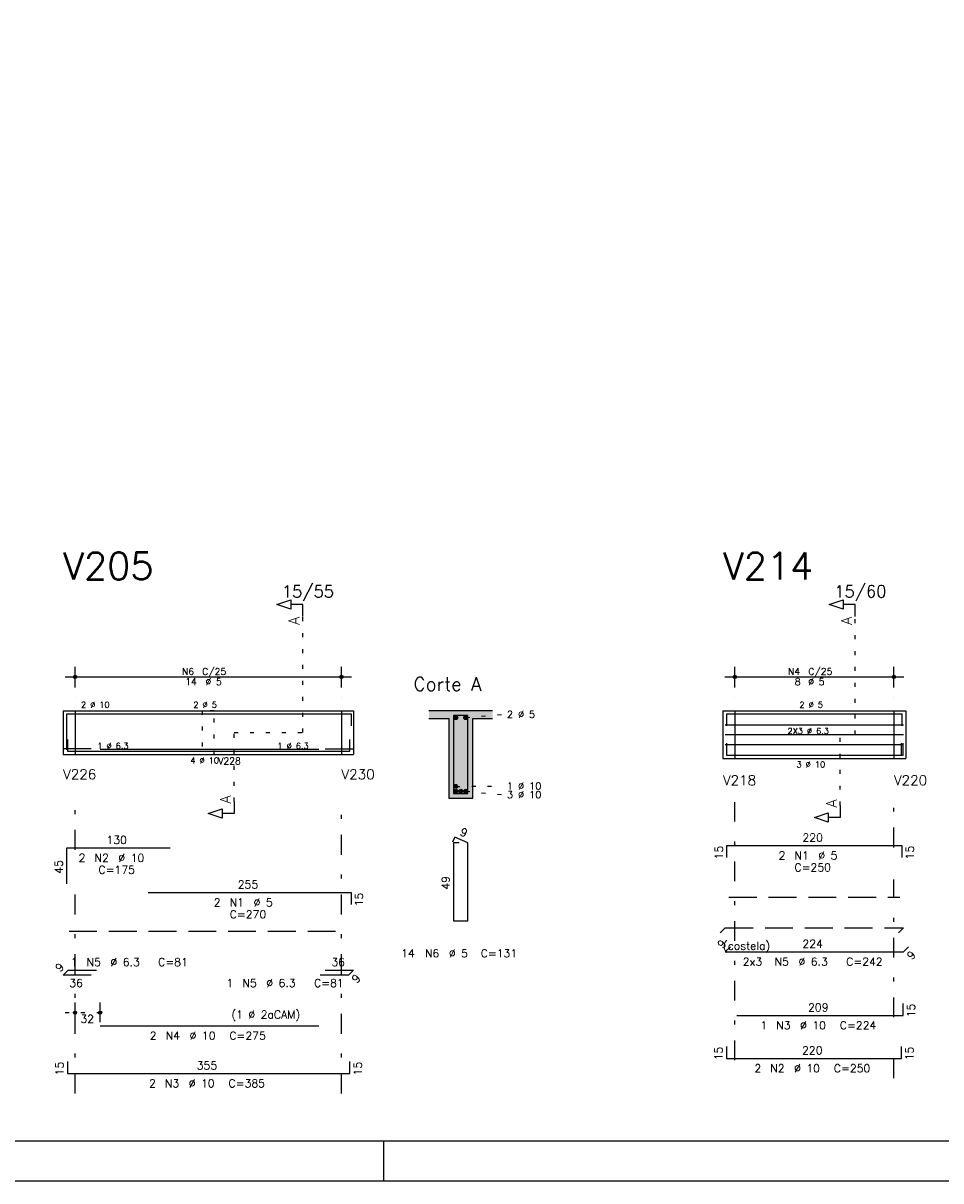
# Model space of a CAD drawing. Extents: x 0 to 84.1, y 0 to 59.4.
# Tile 3 of 6: x 38 to 61.1, y 0 to 29.1. Entities that reach past the tile are written whole.
import ezdxf

# ---------------------------------------------------------------- set-up
doc = ezdxf.new("R2010")
doc.units = 0
for name, pattern in [('ESTILO_TQS_0001', [1, 0.7, -0.3]), ('ESTILO_TQS_0002', [0.4, 0.1, -0.3]), ('ESTILO_TQS_0003', [1.5, 0.5, -0.4, 0.1, -0.5])]:
    doc.linetypes.add(name, pattern=pattern)
for name, color, linetype in [('1', 1, 'CONTINUOUS'), ('10', 10, 'CONTINUOUS'), ('2', 2, 'CONTINUOUS'), ('4', 4, 'CONTINUOUS'), ('6', 6, 'CONTINUOUS'), ('7', 7, 'CONTINUOUS')]:
    doc.layers.add(name, color=color, linetype=linetype)
doc.styles.get("Standard").update_dxf_attribs({"font": 'ROMANS.SHX'})

msp = doc.modelspace()

# ---------------------------------------------------------------- linework, layer by layer
at = {"layer": '1', "linetype": 'ESTILO_TQS_0002'}
for p, q in [((45.06447, 11.27), (45.06447, 14.19)), ((58.955, 11.22), (58.955, 14.19)), ((39.03947, 11.82), (39.33947, 11.82)), ((39.33947, 11.82), (39.33947, 10.72)), ((46.03947, 11.82), (46.03947, 10.72)), ((46.03947, 11.82), (46.33947, 11.82)), ((49.16447, 11.645), (50.10947, 11.73)), ((55.63, 11.82), (55.93, 11.82)), ((55.93, 11.82), (55.93, 10.62)), ((59.93, 11.82), (59.93, 10.62)), ((59.93, 11.82), (60.23, 11.82)), ((43.33947, 9.535), (43.33947, 11.27)), ((43.33947, 11.27), (45.06447, 11.27)), ((58.58, 9.435), (58.58, 11.22)), ((58.58, 11.22), (58.955, 11.22)), ((39.03947, 10.72), (39.33947, 10.72)), ((46.03947, 10.72), (46.33947, 10.72)), ((55.63, 10.62), (55.93, 10.62)), ((59.93, 10.62), (60.23, 10.62)), ((48.91447, 9.915), (50.10947, 9.926)), ((49.16447, 9.795), (50.10947, 9.71)), ((39.08947, 4.23), (40.21947, 4.23))]:
    msp.add_line(p, q, dxfattribs=at)
at = {"layer": '1', "linetype": 'ESTILO_TQS_0001'}
for p, q in [((55.78, 7.135), (60.08, 7.135)), ((39.18947, 6.275), (46.18947, 6.275))]:
    msp.add_line(p, q, dxfattribs=at)
at = {"layer": '1', "linetype": 'ESTILO_TQS_0002'}
msp.add_lwpolyline([(42.53947, 11.82), (42.53947, 10.72), (42.83947, 10.72), (42.83947, 11.82), (42.53947, 11.82)], dxfattribs=at)
at = {"layer": '1', "linetype": 'CONTINUOUS'}
for centre in [(48.91447, 11.645), (49.16447, 11.645), (48.91447, 9.915), (48.91447, 9.795), (49.03947, 9.795), (49.16447, 9.795)]:
    msp.add_circle(centre, 0.05, dxfattribs=at)
for points in [[(48.96447, 11.645), (48.88947, 11.688301), (48.867485, 11.662101)], [(48.96447, 11.645), (48.867485, 11.662101), (48.867485, 11.627899)], [(48.96447, 11.645), (48.867485, 11.627899), (48.88947, 11.601699)], [(48.96447, 11.645), (48.923152, 11.69424), (48.88947, 11.688301)], [(48.96447, 11.645), (48.88947, 11.601699), (48.923152, 11.59576)], [(48.96447, 11.645), (48.952772, 11.677139), (48.923152, 11.69424)], [(48.96447, 11.645), (48.923152, 11.59576), (48.952772, 11.612861)], [(48.96447, 11.645), (48.952772, 11.612861), (48.96447, 11.645)], [(49.21447, 11.645), (49.13947, 11.688301), (49.117485, 11.662101)], [(49.21447, 11.645), (49.117485, 11.662101), (49.117485, 11.627899)], [(49.21447, 11.645), (49.117485, 11.627899), (49.13947, 11.601699)], [(49.21447, 11.645), (49.173152, 11.69424), (49.13947, 11.688301)], [(49.21447, 11.645), (49.13947, 11.601699), (49.173152, 11.59576)], [(49.21447, 11.645), (49.202772, 11.677139), (49.173152, 11.69424)], [(49.21447, 11.645), (49.173152, 11.59576), (49.202772, 11.612861)], [(49.21447, 11.645), (49.202772, 11.612861), (49.21447, 11.645)], [(48.96447, 9.915), (48.88947, 9.958301), (48.867485, 9.932101)], [(48.96447, 9.915), (48.867485, 9.932101), (48.867485, 9.897899)], [(48.96447, 9.915), (48.867485, 9.897899), (48.88947, 9.871699)], [(48.96447, 9.915), (48.923152, 9.96424), (48.88947, 9.958301)], [(48.96447, 9.915), (48.88947, 9.871699), (48.923152, 9.86576)], [(48.96447, 9.915), (48.952772, 9.947139), (48.923152, 9.96424)], [(48.96447, 9.915), (48.923152, 9.86576), (48.952772, 9.882861)], [(48.96447, 9.915), (48.952772, 9.882861), (48.96447, 9.915)], [(48.96447, 9.795), (48.88947, 9.838301), (48.867485, 9.812101)], [(48.96447, 9.795), (48.867485, 9.812101), (48.867485, 9.777899)], [(48.96447, 9.795), (48.867485, 9.777899), (48.88947, 9.751699)], [(48.96447, 9.795), (48.923152, 9.84424), (48.88947, 9.838301)], [(48.96447, 9.795), (48.88947, 9.751699), (48.923152, 9.74576)], [(48.96447, 9.795), (48.952772, 9.827139), (48.923152, 9.84424)], [(48.96447, 9.795), (48.923152, 9.74576), (48.952772, 9.762861)], [(48.96447, 9.795), (48.952772, 9.762861), (48.96447, 9.795)], [(49.08947, 9.795), (49.01447, 9.838301), (48.992485, 9.812101)], [(49.08947, 9.795), (48.992485, 9.812101), (48.992485, 9.777899)], [(49.08947, 9.795), (48.992485, 9.777899), (49.01447, 9.751699)], [(49.08947, 9.795), (49.048152, 9.84424), (49.01447, 9.838301)], [(49.08947, 9.795), (49.01447, 9.751699), (49.048152, 9.74576)], [(49.08947, 9.795), (49.077772, 9.827139), (49.048152, 9.84424)], [(49.08947, 9.795), (49.048152, 9.74576), (49.077772, 9.762861)], [(49.08947, 9.795), (49.077772, 9.762861), (49.08947, 9.795)], [(49.21447, 9.795), (49.13947, 9.838301), (49.117485, 9.812101)], [(49.21447, 9.795), (49.117485, 9.812101), (49.117485, 9.777899)], [(49.21447, 9.795), (49.117485, 9.777899), (49.13947, 9.751699)], [(49.21447, 9.795), (49.173152, 9.84424), (49.13947, 9.838301)], [(49.21447, 9.795), (49.13947, 9.751699), (49.173152, 9.74576)], [(49.21447, 9.795), (49.202772, 9.827139), (49.173152, 9.84424)], [(49.21447, 9.795), (49.173152, 9.74576), (49.202772, 9.762861)], [(49.21447, 9.795), (49.202772, 9.762861), (49.21447, 9.795)]]:
    msp.add_solid(points, dxfattribs=at)
at = {"layer": '10', "linetype": 'CONTINUOUS'}
for points in [[(48.23947, 11.82), (48.23947, 11.62), (48.73947, 11.62)], [(48.23947, 11.82), (48.73947, 11.62), (49.83947, 11.82)], [(48.73947, 11.62), (49.33947, 11.62), (49.83947, 11.82)], [(49.33947, 11.62), (49.83947, 11.62), (49.83947, 11.82)], [(48.73947, 9.62), (49.33947, 9.62), (48.73947, 11.62)], [(49.33947, 9.62), (49.33947, 11.62), (48.73947, 11.62)]]:
    msp.add_solid(points, dxfattribs=at)
at = {"layer": '2', "linetype": 'CONTINUOUS'}
for p, q in [((39.33947, 12.4), (39.33947, 12.92)), ((46.03947, 12.4), (46.03947, 12.92)), ((55.93, 12.4), (55.93, 12.92)), ((59.93, 12.4), (59.93, 12.92)), ((39.08947, 12.67), (46.28947, 12.67)), ((55.68, 12.67), (60.18, 12.67)), ((39.33947, 12.15), (39.33947, 12.15)), ((46.03947, 12.15), (46.03947, 12.15)), ((55.93, 12.15), (55.93, 12.15)), ((59.93, 12.15), (59.93, 12.15)), ((39.03947, 11.82), (39.03947, 10.72)), ((39.03947, 11.82), (39.03947, 10.72)), ((39.03947, 11.82), (39.03947, 10.72)), ((39.03947, 11.82), (39.33947, 11.82)), ((39.33947, 11.82), (46.03947, 11.82)), ((39.33947, 11.82), (39.33947, 10.72)), ((46.03947, 11.82), (46.03947, 10.72)), ((46.03947, 11.82), (46.03947, 10.72)), ((46.03947, 11.82), (46.33947, 11.82)), ((46.33947, 11.82), (46.33947, 10.72)), ((46.33947, 11.82), (46.33947, 10.72)), ((49.83947, 11.82), (48.23947, 11.82)), ((55.63, 11.82), (55.63, 10.62)), ((55.63, 11.82), (55.63, 10.62)), ((55.63, 11.82), (55.63, 10.62)), ((55.63, 11.82), (55.93, 11.82)), ((55.93, 11.82), (59.93, 11.82)), ((55.93, 11.82), (55.93, 10.62)), ((59.93, 11.82), (59.93, 10.62)), ((59.93, 11.82), (59.93, 10.62)), ((59.93, 11.82), (60.23, 11.82)), ((60.23, 11.82), (60.23, 10.62)), ((60.23, 11.82), (60.23, 10.62)), ((48.23947, 11.62), (48.73947, 11.62)), ((48.73947, 11.62), (48.73947, 9.62)), ((49.33947, 9.62), (49.33947, 11.62)), ((49.33947, 11.62), (49.83947, 11.62)), ((39.03947, 10.72), (39.33947, 10.72)), ((39.33947, 10.72), (46.03947, 10.72)), ((46.03947, 10.72), (46.33947, 10.72)), ((55.63, 10.62), (55.93, 10.62)), ((55.93, 10.62), (59.93, 10.62)), ((59.93, 10.62), (60.23, 10.62)), ((48.73947, 9.62), (49.33947, 9.62)), ((39.33947, 3.99), (39.33947, 4.48)), ((39.96947, 3.99), (39.96947, 4.48)), ((39.33947, 3.89), (39.33947, 3.89)), ((39.96947, 3.89), (39.96947, 3.89)), ((47.100006, 0), (47.100006, 1)), ((0, 0), (84.100006, 0))]:
    msp.add_line(p, q, dxfattribs=at)
at = {"layer": '2', "linetype": 'ESTILO_TQS_0003'}
for p, q in [((39.33947, 8.322), (39.33947, 9.57)), ((46.03947, 2.2), (46.03947, 9.57)), ((55.93, 3.032), (55.93, 9.52)), ((59.93, 8.382), (59.93, 9.52)), ((59.93, 4.112), (59.93, 7.578)), ((39.33947, 2.2), (39.33947, 7.518)), ((59.93, 2.58), (59.93, 3.308))]:
    msp.add_line(p, q, dxfattribs=at)
at = {"layer": '2', "linetype": 'CONTINUOUS'}
for points in [[(83.100006, 1), (2.5, 1), (2.5, 58.400002), (83.100006, 58.400002), (83.100006, 1)], [(45.06447, 14.19), (45.06447, 14.49), (44.76447, 14.49), (44.76447, 14.37), (44.41447, 14.49), (44.76447, 14.61), (44.76447, 14.49)], [(58.955, 14.19), (58.955, 14.49), (58.655, 14.49), (58.655, 14.37), (58.305, 14.49), (58.655, 14.61), (58.655, 14.49)], [(43.33947, 9.535), (43.33947, 9.235), (43.03947, 9.235), (43.03947, 9.115), (42.68947, 9.235), (43.03947, 9.355), (43.03947, 9.235)], [(58.58, 9.435), (58.58, 9.135), (58.28, 9.135), (58.28, 9.015), (57.93, 9.135), (58.28, 9.255), (58.28, 9.135)]]:
    msp.add_lwpolyline(points, dxfattribs=at)
for centre, radius in [((39.33947, 12.67), 0.041625), ((39.33947, 12.67), 0.02075), ((46.03947, 12.67), 0.041625), ((46.03947, 12.67), 0.02075), ((55.93, 12.67), 0.041625), ((55.93, 12.67), 0.02075), ((59.93, 12.67), 0.041625), ((59.93, 12.67), 0.02075), ((39.33947, 4.23), 0.04), ((39.33947, 4.23), 0.02), ((39.96947, 4.23), 0.04), ((39.96947, 4.23), 0.02)]:
    msp.add_circle(centre, radius, dxfattribs=at)
at = {"layer": '4', "linetype": 'CONTINUOUS'}
for p, q in [((39.12947, 10.84), (39.12947, 11.74)), ((39.12947, 11.74), (41.72947, 11.74)), ((41.17987, 11.74), (46.27987, 11.74)), ((46.27987, 11.74), (46.27987, 11.44)), ((55.73, 11.44), (55.73, 11.74)), ((55.73, 11.74), (60.13, 11.74)), ((60.13, 11.74), (60.13, 11.44)), ((55.69, 11.4677), (60.1704, 11.4677)), ((39.14947, 11.1), (39.14947, 10.8)), ((46.24947, 10.8), (46.24947, 11.1)), ((55.69, 11.22), (60.1704, 11.22)), ((39.74947, 10.86), (39.03947, 10.86)), ((39.14947, 10.8), (46.24947, 10.8)), ((39.96947, 10.85), (45.46947, 10.85)), ((39.96947, 10.8), (45.46947, 10.8)), ((45.62947, 10.86), (46.33947, 10.86)), ((55.69, 10.9723), (60.1704, 10.9723)), ((55.72, 11), (55.72, 10.7)), ((60.12, 10.7), (60.12, 11)), ((60.16, 10.7), (60.16, 11)), ((55.72, 10.7), (60.12, 10.7)), ((55.98, 10.7), (60.16, 10.7))]:
    msp.add_line(p, q, dxfattribs=at)
msp.add_lwpolyline([(48.85947, 11.7), (48.85947, 9.74), (49.21947, 9.74), (49.21947, 11.7), (48.85947, 11.7)], dxfattribs=at)
at = {"layer": '6', "linetype": 'CONTINUOUS'}
for p, q in [((48.887808, 8.64), (48.833363, 8.51102)), ((48.99947, 8.5), (48.85947, 8.5)), ((48.85947, 8.5), (48.85947, 6.54)), ((49.21947, 8.5), (48.887808, 8.64)), ((49.21947, 6.54), (49.21947, 8.5)), ((39.12947, 7.47), (39.12947, 8.37)), ((39.12947, 8.37), (41.72947, 8.37)), ((55.73, 8.13), (55.73, 8.43)), ((55.73, 8.43), (60.13, 8.43)), ((60.13, 8.43), (60.13, 8.13)), ((41.17987, 7.25), (46.27987, 7.25)), ((46.27987, 7.25), (46.27987, 6.95)), ((48.85947, 6.54), (49.21947, 6.54)), ((55.817279, 5.887279), (55.69, 5.76)), ((60.1704, 5.76), (60.297679, 5.887279)), ((55.69, 5.76), (60.1704, 5.76)), ((39.03947, 5.172721), (39.166749, 5.3)), ((39.166749, 5.3), (39.876749, 5.3)), ((45.62947, 5.3), (46.33947, 5.3)), ((46.33947, 5.3), (46.212191, 5.172721)), ((39.74947, 5.172721), (39.03947, 5.172721)), ((46.212191, 5.172721), (45.502191, 5.172721)), ((60.16, 4.16), (60.16, 4.46)), ((55.98, 4.16), (60.16, 4.16)), ((39.96947, 3.9), (45.46947, 3.9)), ((55.72, 3.38), (55.72, 3.08)), ((60.12, 3.08), (60.12, 3.38)), ((39.14947, 3), (39.14947, 2.7)), ((46.24947, 2.7), (46.24947, 3)), ((55.72, 3.08), (60.12, 3.08)), ((39.14947, 2.7), (46.24947, 2.7))]:
    msp.add_line(p, q, dxfattribs=at)
at = {"layer": '6', "linetype": 'ESTILO_TQS_0001'}
for p, q in [((55.562721, 6.232721), (55.69, 6.36)), ((55.69, 6.36), (60.1704, 6.36)), ((60.1704, 6.36), (60.043121, 6.232721))]:
    msp.add_line(p, q, dxfattribs=at)

# ---------------------------------------------------------------- texts
at = {"layer": '2', "linetype": 'CONTINUOUS'}
for s, height, p in [('15/55', 0.3, (44.53947, 14.67)), ('15/60', 0.3, (58.43, 14.67)), ('N6', 0.17, (42.02647, 12.721)), ('C/25', 0.17, (42.53647, 12.721)), ('N4', 0.17, (57.267, 12.721)), ('C/25', 0.17, (57.777, 12.721)), ('14', 0.17, (42.11147, 12.466)), ('%%c 5', 0.17, (42.62147, 12.466)), ('Corte A', 0.34, (47.84947, 12.32)), ('8', 0.17, (57.437, 12.466)), ('%%c 5', 0.17, (57.777, 12.466)), ('2 %%c 10', 0.15, (39.48947, 11.895)), ('2 %%c 5', 0.15, (42.31447, 11.895)), ('2 %%c 5', 0.15, (57.555, 11.895)), ('2 %%c 5', 0.18, (50.19947, 11.64)), ('2X3 %%c 6.3', 0.15, (57.2552, 11.235)), ('1 %%c 6.3', 0.15, (39.89947, 10.86)), ('1 %%c 6.3', 0.15, (44.42947, 10.86)), ('4 %%c 10', 0.15, (42.23947, 10.495)), ('V228', 0.17, (42.93947, 10.47)), ('3 %%c 10', 0.15, (57.48, 10.395)), ('V226', 0.25, (39.03947, 10.095)), ('V230', 0.25, (46.03947, 10.095)), ('V218', 0.25, (55.63, 9.945)), ('V220', 0.25, (59.93, 9.945)), ('1 %%c 10', 0.18, (50.19947, 9.836)), ('3 %%c 10', 0.18, (50.19947, 9.62)), ('220', 0.2, (57.63, 8.53)), ('130', 0.2, (40.12947, 8.47)), ('2', 0.2, (39.42947, 8.02)), ('N2', 0.2, (39.82947, 8.02)), ('%%c 10', 0.2, (40.42947, 8.02)), ('2', 0.2, (57.03, 8.08)), ('N1', 0.2, (57.43, 8.08)), ('%%c 5', 0.2, (58.03, 8.08)), ('C=175', 0.2, (39.92947, 7.72)), ('C=250', 0.2, (57.43, 7.78)), ('255', 0.2, (43.42987, 7.35)), ('2', 0.2, (42.82987, 6.9)), ('N1', 0.2, (43.22987, 6.9)), ('%%c 5', 0.2, (43.82987, 6.9)), ('C=270', 0.2, (43.22987, 6.6)), ('N6', 0.2, (48.13947, 5.62)), ('%%c 5', 0.2, (48.73947, 5.62)), ('C=131', 0.2, (49.53947, 5.62)), ('(costela)', 0.2, (55.6302, 5.81)), ('224', 0.2, (57.6302, 5.86)), ('1', 0.2, (39.230389, 5.4)), ('N5', 0.2, (39.630389, 5.4)), ('%%c 6.3', 0.2, (40.230389, 5.4)), ('C=81', 0.2, (41.430389, 5.4)), ('36', 0.2, (45.78447, 5.4)), ('14', 0.2, (47.53947, 5.62)), ('2x3', 0.2, (56.1302, 5.41)), ('N5', 0.2, (56.9302, 5.41)), ('%%c 6.3', 0.2, (57.5302, 5.41)), ('C=242', 0.2, (58.7302, 5.41)), ('36', 0.2, (39.19447, 4.872721)), ('1', 0.2, (43.148551, 4.872721)), ('N5', 0.2, (43.548551, 4.872721)), ('%%c 6.3', 0.2, (44.148551, 4.872721)), ('C=81', 0.2, (45.348551, 4.872721)), ('209', 0.2, (57.77, 4.26)), ('32', 0.2, (39.47447, 3.97)), ('(1 %%c 2aCAM)', 0.2, (43.26947, 4.08)), ('1', 0.2, (56.57, 3.81)), ('N3', 0.2, (56.97, 3.81)), ('%%c 10', 0.2, (57.57, 3.81)), ('C=224', 0.2, (58.57, 3.81)), ('2', 0.2, (41.21947, 3.55)), ('N4', 0.2, (41.61947, 3.55)), ('%%c 10', 0.2, (42.21947, 3.55)), ('C=275', 0.2, (43.21947, 3.55)), ('220', 0.2, (57.62, 3.18)), ('355', 0.2, (42.39947, 2.8)), ('2', 0.2, (56.42, 2.73)), ('N2', 0.2, (56.82, 2.73)), ('%%c 10', 0.2, (57.42, 2.73)), ('C=250', 0.2, (58.42, 2.73)), ('2', 0.2, (41.19947, 2.35)), ('N3', 0.2, (41.59947, 2.35)), ('%%c 10', 0.2, (42.19947, 2.35)), ('C=385', 0.2, (43.19947, 2.35))]:
    msp.add_text(s, height=height, dxfattribs=at).set_placement(p)
for s, height, rotation, p in [('A', 0.272, 90, (44.98287, 13.9724)), ('A', 0.272, 90, (58.8734, 13.9724)), ('A', 0.272, 90, (43.25787, 9.4806)), ('A', 0.272, 90, (58.4984, 9.3806)), ('9', 0.2, 337.11462, (49.000399, 8.701017)), ('15', 0.2, 90, (55.63, 8.08)), ('15', 0.2, 90, (60.43, 8.08)), ('45', 0.2, 90, (39.02947, 7.72)), ('49', 0.2, 90, (48.75947, 7.32)), ('15', 0.2, 90, (46.57987, 6.9)), ('9', 0.2, 45, (55.612218, 5.82364)), ('9', 0.2, 45, (60.375461, 5.540797)), ('9', 0.2, 45, (38.961688, 5.23636)), ('9', 0.2, 45, (46.417252, 4.953518)), ('15', 0.2, 90, (60.46, 4.11)), ('15', 0.2, 90, (55.62, 3.03)), ('15', 0.2, 90, (60.42, 3.03)), ('15', 0.2, 90, (39.04947, 2.65)), ('15', 0.2, 90, (46.54947, 2.65))]:
    msp.add_text(s, height=height, rotation=rotation, dxfattribs=at).set_placement(p)
at = {"layer": '7', "linetype": 'CONTINUOUS'}
for s, p in [('V205', (39.03947, 15.12)), ('V214', (55.63, 15.12))]:
    msp.add_text(s, height=0.68, dxfattribs=at).set_placement(p)

doc.saveas('drawing.dxf')
